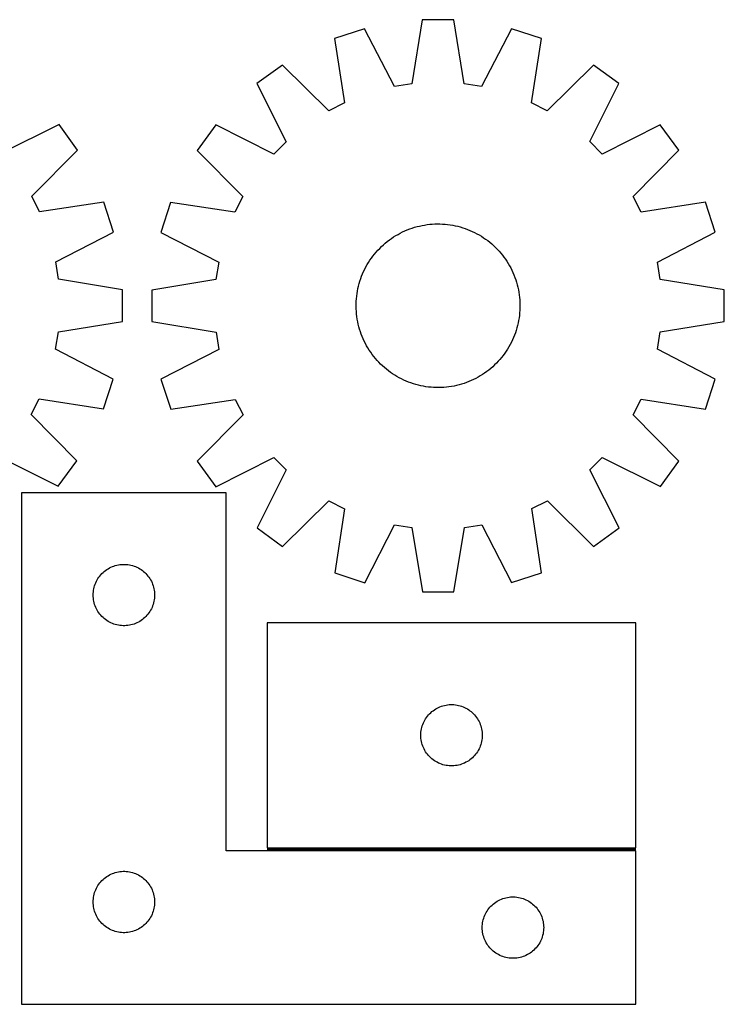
# Model space of a CAD drawing. Header units: millimetres. Extents: x 7 to 1490, y 7 to 488.
# Tile 5 of 5: x 1146 to 1490, y 7 to 488. Entities that reach past the tile are written whole.
import ezdxf

# ---------------------------------------------------------------- set-up
doc = ezdxf.new("R2010")
doc.units = ezdxf.units.MM
doc.layers.add('COMMON', color=5, linetype='CONTINUOUS', true_color=0x0000ff)
doc.layers.add('CUT', color=7, linetype='CONTINUOUS', true_color=0x000000)

msp = doc.modelspace()

# ---------------------------------------------------------------- linework, layer by layer
at = {"layer": 'COMMON'}
msp.add_line((1266.986588, 82.374541), (1446.986588, 82.374541), dxfattribs=at)
at = {"layer": 'CUT'}
for p, q in [((1342.665926, 487.793135), (1337.534104, 456.44606)), ((1358.051976, 487.79816), (1342.665926, 487.793135)), ((1363.20427, 456.454442), (1358.051976, 487.79816)), ((1314.479899, 483.319472), (1299.848449, 478.560143)), ((1329.065763, 455.101972), (1314.479899, 483.319472)), ((1386.240919, 483.342905), (1371.673487, 455.115885)), ((1400.875475, 478.593133), (1386.240919, 483.342905)), ((1299.848449, 478.560143), (1304.654574, 447.161482)), ((1396.089856, 447.19134), (1400.875475, 478.593133)), ((1274.424381, 465.595474), (1261.979759, 456.547717)), ((1297.01605, 443.266317), (1274.424381, 465.595474)), ((1426.308004, 465.645071), (1403.730923, 443.301164)), ((1438.758532, 456.605443), (1426.308004, 465.645071)), ((1261.979759, 456.547717), (1276.253376, 428.17099)), ((1337.534104, 456.44606), (1329.065763, 455.101972)), ((1371.673487, 455.115885), (1363.20427, 456.454442)), ((1424.503451, 428.2194), (1438.758532, 456.605443)), ((1304.654574, 447.161482), (1297.01605, 443.266317)), ((1403.730923, 443.301164), (1396.089856, 447.19134)), ((1165.337258, 436.534347), (1136.924194, 422.333202)), ((1174.353224, 424.066673), (1165.337258, 436.534347)), ((1241.806337, 436.361115), (1232.766709, 423.910586)), ((1270.19238, 422.106034), (1241.806337, 436.361115)), ((1458.945134, 436.432021), (1430.568407, 422.158404)), ((1467.992891, 423.987398), (1458.945134, 436.432021)), ((1151.966479, 401.532068), (1174.353224, 424.066673)), ((1232.766709, 423.910586), (1255.110616, 401.333506)), ((1276.253376, 428.17099), (1270.19238, 422.106034)), ((1430.568407, 422.158404), (1424.503451, 428.2194)), ((1445.663734, 401.39573), (1467.992891, 423.987398)), ((1155.842136, 393.883627), (1151.966479, 401.532068)), ((1255.110616, 401.333506), (1251.22044, 393.692439)), ((1449.558899, 393.757205), (1445.663734, 401.39573)), ((1187.252961, 398.609599), (1155.842136, 393.883627)), ((1191.974932, 383.96605), (1187.252961, 398.609599)), ((1219.818647, 398.478058), (1215.068875, 383.843502)), ((1251.22044, 393.692439), (1219.818647, 398.478058)), ((1480.95756, 398.563331), (1449.558899, 393.757205)), ((1485.716889, 383.931881), (1480.95756, 398.563331)), ((1334.218909, 384.586184), (1335.37587, 385.07654)), ((1335.37587, 385.07654), (1336.547662, 385.530312)), ((1336.547662, 385.530312), (1337.73313, 385.947053)), ((1337.73313, 385.947053), (1338.931103, 386.326353)), ((1338.931103, 386.326353), (1340.140399, 386.667836)), ((1340.140399, 386.667836), (1341.359824, 386.971165)), ((1341.359824, 386.971165), (1342.588175, 387.236042)), ((1342.588175, 387.236042), (1343.82424, 387.462205)), ((1343.82424, 387.462205), (1345.0668, 387.64943)), ((1345.0668, 387.64943), (1346.314627, 387.797534)), ((1346.314627, 387.797534), (1347.56649, 387.906369)), ((1347.56649, 387.906369), (1348.821154, 387.975828)), ((1348.821154, 387.975828), (1350.077381, 388.005843)), ((1350.077381, 388.005843), (1351.333931, 387.996384)), ((1351.333931, 387.996384), (1352.589563, 387.947461)), ((1352.589563, 387.947461), (1353.84304, 387.859121)), ((1353.84304, 387.859121), (1355.093123, 387.731453)), ((1355.093123, 387.731453), (1356.338579, 387.564581)), ((1356.338579, 387.564581), (1357.578179, 387.358671)), ((1357.578179, 387.358671), (1358.810699, 387.113926)), ((1358.810699, 387.113926), (1360.034924, 386.830587)), ((1360.034924, 386.830587), (1361.249644, 386.508934)), ((1361.249644, 386.508934), (1362.453662, 386.149285)), ((1362.453662, 386.149285), (1363.645789, 385.751994)), ((1363.645789, 385.751994), (1364.824849, 385.317453)), ((1364.824849, 385.317453), (1365.989677, 384.846092)), ((1163.720296, 369.452252), (1191.974932, 383.96605)), ((1215.068875, 383.843502), (1243.295895, 369.27607)), ((1325.630584, 379.41177), (1326.629251, 380.174445)), ((1326.629251, 380.174445), (1327.65138, 380.905374)), ((1327.65138, 380.905374), (1328.695965, 381.603836)), ((1328.695965, 381.603836), (1329.761973, 382.269143)), ((1329.761973, 382.269143), (1330.848353, 382.900638)), ((1330.848353, 382.900638), (1331.954033, 383.497696)), ((1331.954033, 383.497696), (1333.077921, 384.05973)), ((1333.077921, 384.05973), (1334.218909, 384.586184)), ((1365.989677, 384.846092), (1367.139125, 384.338375)), ((1367.139125, 384.338375), (1368.272058, 383.794803)), ((1368.272058, 383.794803), (1369.387358, 383.215914)), ((1369.387358, 383.215914), (1370.483924, 382.602278)), ((1370.483924, 382.602278), (1371.560674, 381.9545)), ((1371.560674, 381.9545), (1372.616546, 381.273221)), ((1372.616546, 381.273221), (1373.650497, 380.559112)), ((1373.650497, 380.559112), (1374.661508, 379.812878)), ((1457.499389, 369.346017), (1485.716889, 383.931881)), ((1321.022833, 375.149618), (1321.889896, 376.059129)), ((1321.889896, 376.059129), (1322.785099, 376.940955)), ((1322.785099, 376.940955), (1323.70756, 377.794227)), ((1323.70756, 377.794227), (1324.656367, 378.618104)), ((1324.656367, 378.618104), (1325.630584, 379.41177)), ((1374.661508, 379.812878), (1375.64858, 379.035256)), ((1375.64858, 379.035256), (1376.610739, 378.227013)), ((1376.610739, 378.227013), (1377.547035, 377.388947)), ((1377.547035, 377.388947), (1378.456546, 376.521884)), ((1378.456546, 376.521884), (1379.338372, 375.626681)), ((1379.338372, 375.626681), (1380.191644, 374.70422)), ((1317.138559, 370.219129), (1317.852668, 371.25308)), ((1317.852668, 371.25308), (1318.598902, 372.264091)), ((1318.598902, 372.264091), (1319.376524, 373.251162)), ((1319.376524, 373.251162), (1320.184767, 374.213321)), ((1320.184767, 374.213321), (1321.022833, 375.149618)), ((1380.191644, 374.70422), (1381.015521, 373.755413)), ((1381.015521, 373.755413), (1381.809188, 372.781196)), ((1381.809188, 372.781196), (1382.571862, 371.782529)), ((1382.571862, 371.782529), (1383.302791, 370.760399)), ((1383.302791, 370.760399), (1384.001254, 369.715815)), ((1165.042767, 360.980508), (1163.720296, 369.452252)), ((1243.295895, 369.27607), (1241.957337, 360.806853)), ((1314.073405, 364.741708), (1314.616976, 365.874641)), ((1314.616976, 365.874641), (1315.195866, 366.989941)), ((1315.195866, 366.989941), (1315.809502, 368.086507)), ((1315.809502, 368.086507), (1316.45728, 369.163257)), ((1316.45728, 369.163257), (1317.138559, 370.219129)), ((1384.001254, 369.715815), (1384.66656, 368.649806)), ((1384.66656, 368.649806), (1385.298055, 367.563426)), ((1385.298055, 367.563426), (1385.895113, 366.457747)), ((1385.895113, 366.457747), (1386.457147, 365.333858)), ((1458.843477, 360.877676), (1457.499389, 369.346017)), ((1196.376642, 355.768696), (1165.042767, 360.980508)), ((1312.262495, 360.056245), (1312.659786, 361.248372)), ((1312.659786, 361.248372), (1313.094327, 362.427432)), ((1313.094327, 362.427432), (1313.565688, 363.59226)), ((1313.565688, 363.59226), (1314.073405, 364.741708)), ((1386.457147, 365.333858), (1386.983601, 364.192871)), ((1386.983601, 364.192871), (1387.473957, 363.03591)), ((1387.473957, 363.03591), (1387.927729, 361.864117)), ((1387.927729, 361.864117), (1388.34447, 360.67865)), ((1241.957337, 360.806853), (1210.61362, 355.654559)), ((1311.053109, 355.180762), (1311.297854, 356.413282)), ((1311.297854, 356.413282), (1311.581193, 357.637507)), ((1311.581193, 357.637507), (1311.902846, 358.852227)), ((1311.902846, 358.852227), (1312.262495, 360.056245)), ((1388.34447, 360.67865), (1388.72377, 359.480677)), ((1388.72377, 359.480677), (1389.065253, 358.271381)), ((1389.065253, 358.271381), (1389.368582, 357.051956)), ((1389.368582, 357.051956), (1389.633459, 355.823605)), ((1490.190553, 355.745853), (1458.843477, 360.877676)), ((1196.342397, 340.382683), (1196.376642, 355.768696)), ((1210.61362, 355.654559), (1210.618644, 340.268509)), ((1310.464319, 350.192146), (1310.552658, 351.445623)), ((1310.552658, 351.445623), (1310.680327, 352.695706)), ((1310.680327, 352.695706), (1310.847199, 353.941162)), ((1310.847199, 353.941162), (1311.053109, 355.180762)), ((1389.633459, 355.823605), (1389.859622, 354.587539)), ((1389.859622, 354.587539), (1390.046847, 353.34498)), ((1390.046847, 353.34498), (1390.194951, 352.097153)), ((1390.194951, 352.097153), (1390.303786, 350.84529)), ((1490.195577, 340.359804), (1490.190553, 355.745853)), ((1310.405937, 347.679964), (1310.415396, 348.936514)), ((1310.435952, 346.423737), (1310.405937, 347.679964)), ((1310.415396, 348.936514), (1310.464319, 350.192146)), ((1390.303786, 350.84529), (1390.373245, 349.590626)), ((1390.393801, 347.077849), (1390.344878, 345.822216)), ((1390.373245, 349.590626), (1390.40326, 348.334399)), ((1390.40326, 348.334399), (1390.393801, 347.077849)), ((1310.505411, 345.169073), (1310.435952, 346.423737)), ((1310.614246, 343.91721), (1310.505411, 345.169073)), ((1310.762349, 342.669383), (1310.614246, 343.91721)), ((1310.949575, 341.426823), (1310.762349, 342.669383)), ((1389.961998, 342.073201), (1389.756088, 340.833601)), ((1390.12887, 343.318657), (1389.961998, 342.073201)), ((1390.256538, 344.56874), (1390.12887, 343.318657)), ((1390.344878, 345.822216), (1390.256538, 344.56874)), ((1164.985632, 335.310404), (1196.342397, 340.382683)), ((1210.618644, 340.268509), (1241.96572, 335.136687)), ((1311.175738, 340.190758), (1310.949575, 341.426823)), ((1311.440614, 338.962407), (1311.175738, 340.190758)), ((1311.743944, 337.742981), (1311.440614, 338.962407)), ((1312.085427, 336.533686), (1311.743944, 337.742981)), ((1388.906351, 337.162135), (1388.546702, 335.958117)), ((1389.228004, 338.376856), (1388.906351, 337.162135)), ((1389.511343, 339.601081), (1389.228004, 338.376856)), ((1389.756088, 340.833601), (1389.511343, 339.601081)), ((1458.851859, 335.20751), (1490.195577, 340.359804)), ((1163.625463, 326.844631), (1164.985632, 335.310404)), ((1241.96572, 335.136687), (1243.309808, 326.668346)), ((1312.464726, 335.335713), (1312.085427, 336.533686)), ((1312.881468, 334.150245), (1312.464726, 335.335713)), ((1313.33524, 332.978453), (1312.881468, 334.150245)), ((1313.825595, 331.821492), (1313.33524, 332.978453)), ((1387.243509, 332.422103), (1386.735792, 331.272655)), ((1387.71487, 333.586931), (1387.243509, 332.422103)), ((1388.149411, 334.765991), (1387.71487, 333.586931)), ((1388.546702, 335.958117), (1388.149411, 334.765991)), ((1457.513302, 326.738293), (1458.851859, 335.20751)), ((1314.35205, 330.680504), (1313.825595, 331.821492)), ((1314.914084, 329.556616), (1314.35205, 330.680504)), ((1315.511142, 328.450936), (1314.914084, 329.556616)), ((1316.142637, 327.364556), (1315.511142, 328.450936)), ((1316.807943, 326.298548), (1316.142637, 327.364556)), ((1384.999695, 327.927856), (1384.351917, 326.851106)), ((1385.613331, 329.024422), (1384.999695, 327.927856)), ((1386.19222, 330.139722), (1385.613331, 329.024422)), ((1386.735792, 331.272655), (1386.19222, 330.139722)), ((1191.815211, 312.205203), (1163.625463, 326.844631)), ((1243.309808, 326.668346), (1215.092308, 312.082482)), ((1317.506406, 325.253963), (1316.807943, 326.298548)), ((1318.237335, 324.231834), (1317.506406, 325.253963)), ((1319.000009, 323.233167), (1318.237335, 324.231834)), ((1319.793676, 322.25895), (1319.000009, 323.233167)), ((1381.432673, 322.7632), (1380.62443, 321.801041)), ((1382.210295, 323.750272), (1381.432673, 322.7632)), ((1382.956529, 324.761282), (1382.210295, 323.750272)), ((1383.670638, 325.795234), (1382.956529, 324.761282)), ((1384.351917, 326.851106), (1383.670638, 325.795234)), ((1485.740322, 312.17086), (1457.513302, 326.738293)), ((1320.617552, 321.310142), (1319.793676, 322.25895)), ((1321.470825, 320.387682), (1320.617552, 321.310142)), ((1322.352651, 319.492479), (1321.470825, 320.387682)), ((1323.262162, 318.625416), (1322.352651, 319.492479)), ((1324.198458, 317.78735), (1323.262162, 318.625416)), ((1325.160617, 316.979107), (1324.198458, 317.78735)), ((1377.101637, 318.220135), (1376.15283, 317.396259)), ((1378.024098, 319.073408), (1377.101637, 318.220135)), ((1378.919301, 319.955234), (1378.024098, 319.073408)), ((1379.786364, 320.864745), (1378.919301, 319.955234)), ((1380.62443, 321.801041), (1379.786364, 320.864745)), ((1326.147689, 316.201485), (1325.160617, 316.979107)), ((1327.158699, 315.455251), (1326.147689, 316.201485)), ((1328.192651, 314.741142), (1327.158699, 315.455251)), ((1329.248523, 314.059863), (1328.192651, 314.741142)), ((1330.325273, 313.412085), (1329.248523, 314.059863)), ((1331.421839, 312.798449), (1330.325273, 313.412085)), ((1332.537139, 312.219559), (1331.421839, 312.798449)), ((1369.960843, 313.113725), (1368.855164, 312.516667)), ((1371.047224, 313.74522), (1369.960843, 313.113725)), ((1372.113232, 314.410526), (1371.047224, 313.74522)), ((1373.157816, 315.108989), (1372.113232, 314.410526)), ((1374.179946, 315.839918), (1373.157816, 315.108989)), ((1375.178613, 316.602592), (1374.179946, 315.839918)), ((1376.15283, 317.396259), (1375.178613, 316.602592)), ((1187.028103, 297.582818), (1191.815211, 312.205203)), ((1215.092308, 312.082482), (1219.851637, 297.451032)), ((1333.670072, 311.675988), (1332.537139, 312.219559)), ((1334.81952, 311.168271), (1333.670072, 311.675988)), ((1335.984348, 310.69691), (1334.81952, 311.168271)), ((1337.163408, 310.262369), (1335.984348, 310.69691)), ((1338.355534, 309.865078), (1337.163408, 310.262369)), ((1339.559552, 309.505428), (1338.355534, 309.865078)), ((1340.774273, 309.183776), (1339.559552, 309.505428)), ((1341.998498, 308.900437), (1340.774273, 309.183776)), ((1343.231018, 308.655692), (1341.998498, 308.900437)), ((1344.470618, 308.449782), (1343.231018, 308.655692)), ((1345.716074, 308.28291), (1344.470618, 308.449782)), ((1346.966157, 308.155241), (1345.716074, 308.28291)), ((1348.219633, 308.066902), (1346.966157, 308.155241)), ((1349.475266, 308.017979), (1348.219633, 308.066902)), ((1350.731816, 308.00852), (1349.475266, 308.017979)), ((1351.988043, 308.038535), (1350.731816, 308.00852)), ((1353.242707, 308.107994), (1351.988043, 308.038535)), ((1354.49457, 308.216829), (1353.242707, 308.107994)), ((1355.742397, 308.364932), (1354.49457, 308.216829)), ((1356.984956, 308.552158), (1355.742397, 308.364932)), ((1358.221022, 308.77832), (1356.984956, 308.552158)), ((1359.449373, 309.043197), (1358.221022, 308.77832)), ((1360.668798, 309.346527), (1359.449373, 309.043197)), ((1361.878094, 309.68801), (1360.668798, 309.346527)), ((1363.076067, 310.067309), (1361.878094, 309.68801)), ((1364.261534, 310.484051), (1363.076067, 310.067309)), ((1365.433327, 310.937823), (1364.261534, 310.484051)), ((1366.590288, 311.428178), (1365.433327, 310.937823)), ((1367.731275, 311.954633), (1366.590288, 311.428178)), ((1368.855164, 312.516667), (1367.731275, 311.954633)), ((1480.99055, 297.536305), (1485.740322, 312.17086)), ((1151.728961, 294.817453), (1155.638627, 302.448567)), ((1155.638627, 302.448567), (1187.028103, 297.582818)), ((1219.851637, 297.451032), (1251.250298, 302.257157)), ((1251.250298, 302.257157), (1255.145463, 294.618633)), ((1445.698581, 294.680857), (1449.588757, 302.321924)), ((1449.588757, 302.321924), (1480.99055, 297.536305)), ((1174.015173, 272.183419), (1151.728961, 294.817453)), ((1255.145463, 294.618633), (1232.816306, 272.026964)), ((1468.042488, 272.103776), (1445.698581, 294.680857)), ((1136.59423, 274.083486), (1164.943797, 259.756002)), ((1164.943797, 259.756002), (1174.015173, 272.183419)), ((1232.816306, 272.026964), (1241.864063, 259.582342)), ((1241.864063, 259.582342), (1270.24079, 273.855959)), ((1270.24079, 273.855959), (1276.305746, 267.794962)), ((1424.555821, 267.843373), (1430.616817, 273.908329)), ((1430.616817, 273.908329), (1459.00286, 259.653248)), ((1459.00286, 259.653248), (1468.042488, 272.103776)), ((1276.305746, 267.794962), (1262.050665, 239.40892)), ((1438.829438, 239.466646), (1424.555821, 267.843373)), ((1246.986588, 256.624541), (1146.986588, 256.624541)), ((1146.986588, 256.624541), (1146.986588, 6.624541)), ((1246.986588, 81.624541), (1246.986588, 256.624541)), ((1274.501193, 230.369292), (1297.078274, 252.713199)), ((1297.078274, 252.713199), (1304.719341, 248.823023)), ((1396.154623, 248.852881), (1403.793147, 252.748046)), ((1403.793147, 252.748046), (1426.384815, 230.418889)), ((1304.719341, 248.823023), (1299.933722, 217.42123)), ((1400.960748, 217.45422), (1396.154623, 248.852881)), ((1314.568277, 212.671458), (1329.13571, 240.898478)), ((1329.13571, 240.898478), (1337.604927, 239.55992)), ((1363.275093, 239.568303), (1371.743434, 240.912391)), ((1371.743434, 240.912391), (1386.329298, 212.694891)), ((1262.050665, 239.40892), (1274.501193, 230.369292)), ((1337.604927, 239.55992), (1342.757221, 208.216203)), ((1358.14327, 208.221227), (1363.275093, 239.568303)), ((1426.384815, 230.418889), (1438.829438, 239.466646)), ((1193.541272, 221.223507), (1194.297377, 221.381511)), ((1194.297377, 221.381511), (1195.060613, 221.500381)), ((1195.060613, 221.500381), (1195.828956, 221.579804)), ((1195.828956, 221.579804), (1196.60037, 221.619568)), ((1196.60037, 221.619568), (1197.372807, 221.619568)), ((1197.372807, 221.619568), (1198.14422, 221.579804)), ((1198.14422, 221.579804), (1198.912564, 221.500381)), ((1198.912564, 221.500381), (1199.6758, 221.381511)), ((1199.6758, 221.381511), (1200.431904, 221.223507)), ((1185.719609, 216.526823), (1186.244305, 217.093704)), ((1186.244305, 217.093704), (1186.797488, 217.632822)), ((1186.797488, 217.632822), (1187.377691, 218.142748)), ((1187.377691, 218.142748), (1187.983374, 218.62213)), ((1187.983374, 218.62213), (1188.612932, 219.069697)), ((1188.612932, 219.069697), (1189.264696, 219.484261)), ((1189.264696, 219.484261), (1189.936937, 219.864723)), ((1189.936937, 219.864723), (1190.627872, 220.210075)), ((1190.627872, 220.210075), (1191.33567, 220.519401)), ((1191.33567, 220.519401), (1192.058452, 220.79188)), ((1192.058452, 220.79188), (1192.794304, 221.026789)), ((1192.794304, 221.026789), (1193.541272, 221.223507)), ((1200.431904, 221.223507), (1201.178873, 221.026789)), ((1201.178873, 221.026789), (1201.914724, 220.79188)), ((1201.914724, 220.79188), (1202.637507, 220.519401)), ((1202.637507, 220.519401), (1203.345304, 220.210075)), ((1203.345304, 220.210075), (1204.036239, 219.864723)), ((1204.036239, 219.864723), (1204.70848, 219.484261)), ((1204.70848, 219.484261), (1205.360244, 219.069697)), ((1205.360244, 219.069697), (1205.989802, 218.62213)), ((1205.989802, 218.62213), (1206.595486, 218.142748)), ((1206.595486, 218.142748), (1207.175688, 217.632822)), ((1207.175688, 217.632822), (1207.728871, 217.093704)), ((1207.728871, 217.093704), (1208.253567, 216.526823)), ((1299.933722, 217.42123), (1314.568277, 212.671458)), ((1386.329298, 212.694891), (1400.960748, 217.45422)), ((1182.697058, 211.186264), (1182.950836, 211.915823)), ((1182.950836, 211.915823), (1183.241835, 212.63135)), ((1183.241835, 212.63135), (1183.569282, 213.330948)), ((1183.569282, 213.330948), (1183.93231, 214.012762)), ((1183.93231, 214.012762), (1184.329955, 214.674984)), ((1184.329955, 214.674984), (1184.761163, 215.315858)), ((1184.761163, 215.315858), (1185.224791, 215.933684)), ((1185.224791, 215.933684), (1185.719609, 216.526823)), ((1208.253567, 216.526823), (1208.748385, 215.933684)), ((1208.748385, 215.933684), (1209.212013, 215.315858)), ((1209.212013, 215.315858), (1209.643222, 214.674984)), ((1209.643222, 214.674984), (1210.040867, 214.012762)), ((1210.040867, 214.012762), (1210.403894, 213.330948)), ((1210.403894, 213.330948), (1210.731342, 212.63135)), ((1210.731342, 212.63135), (1211.022341, 211.915823)), ((1211.022341, 211.915823), (1211.276119, 211.186264)), ((1181.986588, 206.624541), (1182.006477, 207.396723)), ((1182.006477, 207.396723), (1182.06609, 208.166856)), ((1182.06609, 208.166856), (1182.16527, 208.9329)), ((1182.16527, 208.9329), (1182.303753, 209.692822)), ((1182.303753, 209.692822), (1182.481172, 210.444608)), ((1182.481172, 210.444608), (1182.697058, 211.186264)), ((1211.276119, 211.186264), (1211.492004, 210.444608)), ((1211.492004, 210.444608), (1211.669423, 209.692822)), ((1211.669423, 209.692822), (1211.807907, 208.9329)), ((1211.807907, 208.9329), (1211.907086, 208.166856)), ((1211.907086, 208.166856), (1211.9667, 207.396723)), ((1211.9667, 207.396723), (1211.986588, 206.624541)), ((1342.757221, 208.216203), (1358.14327, 208.221227)), ((1182.006477, 205.85236), (1181.986588, 206.624541)), ((1182.06609, 205.082226), (1182.006477, 205.85236)), ((1182.16527, 204.316183), (1182.06609, 205.082226)), ((1182.303753, 203.55626), (1182.16527, 204.316183)), ((1182.481172, 202.804475), (1182.303753, 203.55626)), ((1182.697058, 202.062819), (1182.481172, 202.804475)), ((1211.492004, 202.804475), (1211.276119, 202.062819)), ((1211.669423, 203.55626), (1211.492004, 202.804475)), ((1211.807907, 204.316183), (1211.669423, 203.55626)), ((1211.907086, 205.082226), (1211.807907, 204.316183)), ((1211.9667, 205.85236), (1211.907086, 205.082226)), ((1211.986588, 206.624541), (1211.9667, 205.85236)), ((1182.950836, 201.33326), (1182.697058, 202.062819)), ((1183.241835, 200.617733), (1182.950836, 201.33326)), ((1183.569282, 199.918134), (1183.241835, 200.617733)), ((1183.93231, 199.23632), (1183.569282, 199.918134)), ((1184.329955, 198.574098), (1183.93231, 199.23632)), ((1184.761163, 197.933225), (1184.329955, 198.574098)), ((1185.224791, 197.315399), (1184.761163, 197.933225)), ((1185.719609, 196.72226), (1185.224791, 197.315399)), ((1208.748385, 197.315399), (1208.253567, 196.72226)), ((1209.212013, 197.933225), (1208.748385, 197.315399)), ((1209.643222, 198.574098), (1209.212013, 197.933225)), ((1210.040867, 199.23632), (1209.643222, 198.574098)), ((1210.403894, 199.918134), (1210.040867, 199.23632)), ((1210.731342, 200.617733), (1210.403894, 199.918134)), ((1211.022341, 201.33326), (1210.731342, 200.617733)), ((1211.276119, 202.062819), (1211.022341, 201.33326)), ((1186.244305, 196.155379), (1185.719609, 196.72226)), ((1186.797488, 195.616261), (1186.244305, 196.155379)), ((1187.377691, 195.106335), (1186.797488, 195.616261)), ((1187.983374, 194.626953), (1187.377691, 195.106335)), ((1188.612932, 194.179386), (1187.983374, 194.626953)), ((1189.264696, 193.764822), (1188.612932, 194.179386)), ((1189.936937, 193.384359), (1189.264696, 193.764822)), ((1190.627872, 193.039007), (1189.936937, 193.384359)), ((1191.33567, 192.729682), (1190.627872, 193.039007)), ((1192.058452, 192.457203), (1191.33567, 192.729682)), ((1202.637507, 192.729682), (1201.914724, 192.457203)), ((1203.345304, 193.039007), (1202.637507, 192.729682)), ((1204.036239, 193.384359), (1203.345304, 193.039007)), ((1204.70848, 193.764822), (1204.036239, 193.384359)), ((1205.360244, 194.179386), (1204.70848, 193.764822)), ((1205.989802, 194.626953), (1205.360244, 194.179386)), ((1206.595486, 195.106335), (1205.989802, 194.626953)), ((1207.175688, 195.616261), (1206.595486, 195.106335)), ((1207.728871, 196.155379), (1207.175688, 195.616261)), ((1208.253567, 196.72226), (1207.728871, 196.155379)), ((1446.986588, 193.124542), (1266.986588, 193.124542)), ((1266.986588, 193.124542), (1266.986588, 83.124542)), ((1446.986588, 83.124542), (1446.986588, 193.124542)), ((1192.794304, 192.222293), (1192.058452, 192.457203)), ((1193.541272, 192.025576), (1192.794304, 192.222293)), ((1194.297377, 191.867572), (1193.541272, 192.025576)), ((1195.060613, 191.748701), (1194.297377, 191.867572)), ((1195.828956, 191.669278), (1195.060613, 191.748701)), ((1196.60037, 191.629514), (1195.828956, 191.669278)), ((1197.372807, 191.629514), (1196.60037, 191.629514)), ((1198.14422, 191.669278), (1197.372807, 191.629514)), ((1198.912564, 191.748701), (1198.14422, 191.669278)), ((1199.6758, 191.867572), (1198.912564, 191.748701)), ((1200.431904, 192.025576), (1199.6758, 191.867572)), ((1201.178873, 192.222293), (1200.431904, 192.025576)), ((1201.914724, 192.457203), (1201.178873, 192.222293)), ((1346.797488, 149.132823), (1347.377691, 149.642749)), ((1347.377691, 149.642749), (1347.983374, 150.122131)), ((1347.983374, 150.122131), (1348.612932, 150.569698)), ((1348.612932, 150.569698), (1349.264696, 150.984262)), ((1349.264696, 150.984262), (1349.936937, 151.364724)), ((1349.936937, 151.364724), (1350.627872, 151.710076)), ((1350.627872, 151.710076), (1351.33567, 152.019402)), ((1351.33567, 152.019402), (1352.058452, 152.291881)), ((1352.058452, 152.291881), (1352.794304, 152.52679)), ((1352.794304, 152.52679), (1353.541272, 152.723508)), ((1353.541272, 152.723508), (1354.297377, 152.881512)), ((1354.297377, 152.881512), (1355.060613, 153.000382)), ((1355.060613, 153.000382), (1355.828956, 153.079805)), ((1355.828956, 153.079805), (1356.60037, 153.119569)), ((1356.60037, 153.119569), (1357.372807, 153.119569)), ((1357.372807, 153.119569), (1358.14422, 153.079805)), ((1358.14422, 153.079805), (1358.912564, 153.000382)), ((1358.912564, 153.000382), (1359.6758, 152.881512)), ((1359.6758, 152.881512), (1360.431904, 152.723508)), ((1360.431904, 152.723508), (1361.178873, 152.52679)), ((1361.178873, 152.52679), (1361.914724, 152.291881)), ((1361.914724, 152.291881), (1362.637507, 152.019402)), ((1362.637507, 152.019402), (1363.345304, 151.710076)), ((1363.345304, 151.710076), (1364.036239, 151.364724)), ((1364.036239, 151.364724), (1364.70848, 150.984262)), ((1364.70848, 150.984262), (1365.360244, 150.569698)), ((1365.360244, 150.569698), (1365.989802, 150.122131)), ((1365.989802, 150.122131), (1366.595486, 149.642749)), ((1366.595486, 149.642749), (1367.175688, 149.132823)), ((1343.241835, 144.131351), (1343.569282, 144.830949)), ((1343.569282, 144.830949), (1343.93231, 145.512763)), ((1343.93231, 145.512763), (1344.329955, 146.174985)), ((1344.329955, 146.174985), (1344.761163, 146.815859)), ((1344.761163, 146.815859), (1345.224791, 147.433685)), ((1345.224791, 147.433685), (1345.719609, 148.026824)), ((1345.719609, 148.026824), (1346.244305, 148.593705)), ((1346.244305, 148.593705), (1346.797488, 149.132823)), ((1367.175688, 149.132823), (1367.728871, 148.593705)), ((1367.728871, 148.593705), (1368.253567, 148.026824)), ((1368.253567, 148.026824), (1368.748385, 147.433685)), ((1368.748385, 147.433685), (1369.212013, 146.815859)), ((1369.212013, 146.815859), (1369.643222, 146.174985)), ((1369.643222, 146.174985), (1370.040867, 145.512763)), ((1370.040867, 145.512763), (1370.403894, 144.830949)), ((1370.403894, 144.830949), (1370.731342, 144.131351)), ((1342.006477, 138.896724), (1342.06609, 139.666857)), ((1342.06609, 139.666857), (1342.16527, 140.432901)), ((1342.16527, 140.432901), (1342.303753, 141.192823)), ((1342.303753, 141.192823), (1342.481172, 141.944609)), ((1342.481172, 141.944609), (1342.697058, 142.686265)), ((1342.697058, 142.686265), (1342.950836, 143.415824)), ((1342.950836, 143.415824), (1343.241835, 144.131351)), ((1370.731342, 144.131351), (1371.022341, 143.415824)), ((1371.022341, 143.415824), (1371.276119, 142.686265)), ((1371.276119, 142.686265), (1371.492004, 141.944609)), ((1371.492004, 141.944609), (1371.669423, 141.192823)), ((1371.669423, 141.192823), (1371.807907, 140.432901)), ((1371.807907, 140.432901), (1371.907086, 139.666857)), ((1371.907086, 139.666857), (1371.9667, 138.896724)), ((1341.986588, 138.124542), (1342.006477, 138.896724)), ((1342.006477, 137.352361), (1341.986588, 138.124542)), ((1342.06609, 136.582227), (1342.006477, 137.352361)), ((1342.16527, 135.816184), (1342.06609, 136.582227)), ((1342.303753, 135.056261), (1342.16527, 135.816184)), ((1342.481172, 134.304476), (1342.303753, 135.056261)), ((1371.669423, 135.056261), (1371.492004, 134.304476)), ((1371.807907, 135.816184), (1371.669423, 135.056261)), ((1371.907086, 136.582227), (1371.807907, 135.816184)), ((1371.9667, 137.352361), (1371.907086, 136.582227)), ((1371.9667, 138.896724), (1371.986588, 138.124542)), ((1371.986588, 138.124542), (1371.9667, 137.352361)), ((1342.697058, 133.56282), (1342.481172, 134.304476)), ((1342.950836, 132.833261), (1342.697058, 133.56282)), ((1343.241835, 132.117734), (1342.950836, 132.833261)), ((1343.569282, 131.418135), (1343.241835, 132.117734)), ((1343.93231, 130.736321), (1343.569282, 131.418135)), ((1344.329955, 130.074099), (1343.93231, 130.736321)), ((1344.761163, 129.433226), (1344.329955, 130.074099)), ((1369.643222, 130.074099), (1369.212013, 129.433226)), ((1370.040867, 130.736321), (1369.643222, 130.074099)), ((1370.403894, 131.418135), (1370.040867, 130.736321)), ((1370.731342, 132.117734), (1370.403894, 131.418135)), ((1371.022341, 132.833261), (1370.731342, 132.117734)), ((1371.276119, 133.56282), (1371.022341, 132.833261)), ((1371.492004, 134.304476), (1371.276119, 133.56282)), ((1345.224791, 128.8154), (1344.761163, 129.433226)), ((1345.719609, 128.222261), (1345.224791, 128.8154)), ((1346.244305, 127.65538), (1345.719609, 128.222261)), ((1346.797488, 127.116262), (1346.244305, 127.65538)), ((1347.377691, 126.606336), (1346.797488, 127.116262)), ((1347.983374, 126.126954), (1347.377691, 126.606336)), ((1348.612932, 125.679387), (1347.983374, 126.126954)), ((1349.264696, 125.264823), (1348.612932, 125.679387)), ((1349.936937, 124.88436), (1349.264696, 125.264823)), ((1364.70848, 125.264823), (1364.036239, 124.88436)), ((1365.360244, 125.679387), (1364.70848, 125.264823)), ((1365.989802, 126.126954), (1365.360244, 125.679387)), ((1366.595486, 126.606336), (1365.989802, 126.126954)), ((1367.175688, 127.116262), (1366.595486, 126.606336)), ((1367.728871, 127.65538), (1367.175688, 127.116262)), ((1368.253567, 128.222261), (1367.728871, 127.65538)), ((1368.748385, 128.8154), (1368.253567, 128.222261)), ((1369.212013, 129.433226), (1368.748385, 128.8154)), ((1350.627872, 124.539008), (1349.936937, 124.88436)), ((1351.33567, 124.229683), (1350.627872, 124.539008)), ((1352.058452, 123.957204), (1351.33567, 124.229683)), ((1352.794304, 123.722294), (1352.058452, 123.957204)), ((1353.541272, 123.525577), (1352.794304, 123.722294)), ((1354.297377, 123.367573), (1353.541272, 123.525577)), ((1355.060613, 123.248702), (1354.297377, 123.367573)), ((1355.828956, 123.169279), (1355.060613, 123.248702)), ((1356.60037, 123.129515), (1355.828956, 123.169279)), ((1357.372807, 123.129515), (1356.60037, 123.129515)), ((1358.14422, 123.169279), (1357.372807, 123.129515)), ((1358.912564, 123.248702), (1358.14422, 123.169279)), ((1359.6758, 123.367573), (1358.912564, 123.248702)), ((1360.431904, 123.525577), (1359.6758, 123.367573)), ((1361.178873, 123.722294), (1360.431904, 123.525577)), ((1361.914724, 123.957204), (1361.178873, 123.722294)), ((1362.637507, 124.229683), (1361.914724, 123.957204)), ((1363.345304, 124.539008), (1362.637507, 124.229683)), ((1364.036239, 124.88436), (1363.345304, 124.539008)), ((1266.986588, 83.124542), (1446.986588, 83.124542)), ((1446.986588, 81.624541), (1246.986588, 81.624541)), ((1446.986588, 6.624541), (1446.986588, 81.624541)), ((1186.244305, 67.093704), (1186.797488, 67.632822)), ((1186.797488, 67.632822), (1187.377691, 68.142748)), ((1187.377691, 68.142748), (1187.983374, 68.62213)), ((1187.983374, 68.62213), (1188.612932, 69.069697)), ((1188.612932, 69.069697), (1189.264696, 69.484261)), ((1189.264696, 69.484261), (1189.936937, 69.864723)), ((1189.936937, 69.864723), (1190.627872, 70.210075)), ((1190.627872, 70.210075), (1191.33567, 70.519401)), ((1191.33567, 70.519401), (1192.058452, 70.79188)), ((1192.058452, 70.79188), (1192.794304, 71.026789)), ((1192.794304, 71.026789), (1193.541272, 71.223507)), ((1193.541272, 71.223507), (1194.297377, 71.381511)), ((1194.297377, 71.381511), (1195.060613, 71.500381)), ((1195.060613, 71.500381), (1195.828956, 71.579804)), ((1195.828956, 71.579804), (1196.60037, 71.619568)), ((1196.60037, 71.619568), (1197.372807, 71.619568)), ((1197.372807, 71.619568), (1198.14422, 71.579804)), ((1198.14422, 71.579804), (1198.912564, 71.500381)), ((1198.912564, 71.500381), (1199.6758, 71.381511)), ((1199.6758, 71.381511), (1200.431904, 71.223507)), ((1200.431904, 71.223507), (1201.178873, 71.026789)), ((1201.178873, 71.026789), (1201.914724, 70.79188)), ((1201.914724, 70.79188), (1202.637507, 70.519401)), ((1202.637507, 70.519401), (1203.345304, 70.210075)), ((1203.345304, 70.210075), (1204.036239, 69.864723)), ((1204.036239, 69.864723), (1204.70848, 69.484261)), ((1204.70848, 69.484261), (1205.360244, 69.069697)), ((1205.360244, 69.069697), (1205.989802, 68.62213)), ((1205.989802, 68.62213), (1206.595486, 68.142748)), ((1206.595486, 68.142748), (1207.175688, 67.632822)), ((1207.175688, 67.632822), (1207.728871, 67.093704)), ((1182.950836, 61.915823), (1183.241835, 62.63135)), ((1183.241835, 62.63135), (1183.569282, 63.330948)), ((1183.569282, 63.330948), (1183.93231, 64.012762)), ((1183.93231, 64.012762), (1184.329955, 64.674984)), ((1184.329955, 64.674984), (1184.761163, 65.315858)), ((1184.761163, 65.315858), (1185.224791, 65.933684)), ((1185.224791, 65.933684), (1185.719609, 66.526823)), ((1185.719609, 66.526823), (1186.244305, 67.093704)), ((1207.728871, 67.093704), (1208.253567, 66.526823)), ((1208.253567, 66.526823), (1208.748385, 65.933684)), ((1208.748385, 65.933684), (1209.212013, 65.315858)), ((1209.212013, 65.315858), (1209.643222, 64.674984)), ((1209.643222, 64.674984), (1210.040867, 64.012762)), ((1210.040867, 64.012762), (1210.403894, 63.330948)), ((1210.403894, 63.330948), (1210.731342, 62.63135)), ((1210.731342, 62.63135), (1211.022341, 61.915823)), ((1182.006477, 57.396723), (1182.06609, 58.166856)), ((1182.06609, 58.166856), (1182.16527, 58.9329)), ((1182.16527, 58.9329), (1182.303753, 59.692822)), ((1182.303753, 59.692822), (1182.481172, 60.444608)), ((1182.481172, 60.444608), (1182.697058, 61.186264)), ((1182.697058, 61.186264), (1182.950836, 61.915823)), ((1211.022341, 61.915823), (1211.276119, 61.186264)), ((1211.276119, 61.186264), (1211.492004, 60.444608)), ((1211.492004, 60.444608), (1211.669423, 59.692822)), ((1211.669423, 59.692822), (1211.807907, 58.9329)), ((1211.807907, 58.9329), (1211.907086, 58.166856)), ((1211.907086, 58.166856), (1211.9667, 57.396723)), ((1380.627872, 57.710075), (1381.33567, 58.019401)), ((1381.33567, 58.019401), (1382.058452, 58.29188)), ((1382.058452, 58.29188), (1382.794304, 58.526789)), ((1382.794304, 58.526789), (1383.541272, 58.723507)), ((1383.541272, 58.723507), (1384.297377, 58.881511)), ((1384.297377, 58.881511), (1385.060613, 59.000381)), ((1385.060613, 59.000381), (1385.828956, 59.079804)), ((1385.828956, 59.079804), (1386.60037, 59.119568)), ((1386.60037, 59.119568), (1387.372807, 59.119568)), ((1387.372807, 59.119568), (1388.14422, 59.079804)), ((1388.14422, 59.079804), (1388.912564, 59.000381)), ((1388.912564, 59.000381), (1389.6758, 58.881511)), ((1389.6758, 58.881511), (1390.431904, 58.723507)), ((1390.431904, 58.723507), (1391.178873, 58.526789)), ((1391.178873, 58.526789), (1391.914724, 58.29188)), ((1391.914724, 58.29188), (1392.637507, 58.019401)), ((1392.637507, 58.019401), (1393.345304, 57.710075)), ((1181.986588, 56.624541), (1182.006477, 57.396723)), ((1182.006477, 55.85236), (1181.986588, 56.624541)), ((1182.06609, 55.082226), (1182.006477, 55.85236)), ((1182.16527, 54.316183), (1182.06609, 55.082226)), ((1182.303753, 53.55626), (1182.16527, 54.316183)), ((1182.481172, 52.804475), (1182.303753, 53.55626)), ((1211.669423, 53.55626), (1211.492004, 52.804475)), ((1211.807907, 54.316183), (1211.669423, 53.55626)), ((1211.907086, 55.082226), (1211.807907, 54.316183)), ((1211.9667, 55.85236), (1211.907086, 55.082226)), ((1211.9667, 57.396723), (1211.986588, 56.624541)), ((1211.986588, 56.624541), (1211.9667, 55.85236)), ((1374.761163, 52.815858), (1375.224791, 53.433684)), ((1375.224791, 53.433684), (1375.719609, 54.026823)), ((1375.719609, 54.026823), (1376.244305, 54.593704)), ((1376.244305, 54.593704), (1376.797488, 55.132822)), ((1376.797488, 55.132822), (1377.377691, 55.642748)), ((1377.377691, 55.642748), (1377.983374, 56.12213)), ((1377.983374, 56.12213), (1378.612932, 56.569697)), ((1378.612932, 56.569697), (1379.264696, 56.984261)), ((1379.264696, 56.984261), (1379.936937, 57.364723)), ((1379.936937, 57.364723), (1380.627872, 57.710075)), ((1393.345304, 57.710075), (1394.036239, 57.364723)), ((1394.036239, 57.364723), (1394.70848, 56.984261)), ((1394.70848, 56.984261), (1395.360244, 56.569697)), ((1395.360244, 56.569697), (1395.989802, 56.12213)), ((1395.989802, 56.12213), (1396.595486, 55.642748)), ((1396.595486, 55.642748), (1397.175688, 55.132822)), ((1397.175688, 55.132822), (1397.728871, 54.593704)), ((1397.728871, 54.593704), (1398.253567, 54.026823)), ((1398.253567, 54.026823), (1398.748385, 53.433684)), ((1398.748385, 53.433684), (1399.212013, 52.815858)), ((1182.697058, 52.062819), (1182.481172, 52.804475)), ((1182.950836, 51.33326), (1182.697058, 52.062819)), ((1183.241835, 50.617733), (1182.950836, 51.33326)), ((1183.569282, 49.918134), (1183.241835, 50.617733)), ((1183.93231, 49.23632), (1183.569282, 49.918134)), ((1184.329955, 48.574098), (1183.93231, 49.23632)), ((1184.761163, 47.933225), (1184.329955, 48.574098)), ((1209.643222, 48.574098), (1209.212013, 47.933225)), ((1210.040867, 49.23632), (1209.643222, 48.574098)), ((1210.403894, 49.918134), (1210.040867, 49.23632)), ((1210.731342, 50.617733), (1210.403894, 49.918134)), ((1211.022341, 51.33326), (1210.731342, 50.617733)), ((1211.276119, 52.062819), (1211.022341, 51.33326)), ((1211.492004, 52.804475), (1211.276119, 52.062819)), ((1372.481172, 47.944608), (1372.697058, 48.686264)), ((1372.697058, 48.686264), (1372.950836, 49.415823)), ((1372.950836, 49.415823), (1373.241835, 50.13135)), ((1373.241835, 50.13135), (1373.569282, 50.830948)), ((1373.569282, 50.830948), (1373.93231, 51.512762)), ((1373.93231, 51.512762), (1374.329955, 52.174984)), ((1374.329955, 52.174984), (1374.761163, 52.815858)), ((1399.212013, 52.815858), (1399.643222, 52.174984)), ((1399.643222, 52.174984), (1400.040867, 51.512762)), ((1400.040867, 51.512762), (1400.403894, 50.830948)), ((1400.403894, 50.830948), (1400.731342, 50.13135)), ((1400.731342, 50.13135), (1401.022341, 49.415823)), ((1401.022341, 49.415823), (1401.276119, 48.686264)), ((1401.276119, 48.686264), (1401.492004, 47.944608)), ((1185.224791, 47.315399), (1184.761163, 47.933225)), ((1185.719609, 46.72226), (1185.224791, 47.315399)), ((1186.244305, 46.155379), (1185.719609, 46.72226)), ((1186.797488, 45.616261), (1186.244305, 46.155379)), ((1187.377691, 45.106335), (1186.797488, 45.616261)), ((1187.983374, 44.626953), (1187.377691, 45.106335)), ((1188.612932, 44.179386), (1187.983374, 44.626953)), ((1189.264696, 43.764822), (1188.612932, 44.179386)), ((1189.936937, 43.384359), (1189.264696, 43.764822)), ((1190.627872, 43.039007), (1189.936937, 43.384359)), ((1204.036239, 43.384359), (1203.345304, 43.039007)), ((1204.70848, 43.764822), (1204.036239, 43.384359)), ((1205.360244, 44.179386), (1204.70848, 43.764822)), ((1205.989802, 44.626953), (1205.360244, 44.179386)), ((1206.595486, 45.106335), (1205.989802, 44.626953)), ((1207.175688, 45.616261), (1206.595486, 45.106335)), ((1207.728871, 46.155379), (1207.175688, 45.616261)), ((1208.253567, 46.72226), (1207.728871, 46.155379)), ((1208.748385, 47.315399), (1208.253567, 46.72226)), ((1209.212013, 47.933225), (1208.748385, 47.315399)), ((1371.986588, 44.124541), (1372.006477, 44.896723)), ((1372.006477, 43.35236), (1371.986588, 44.124541)), ((1372.006477, 44.896723), (1372.06609, 45.666856)), ((1372.06609, 42.582226), (1372.006477, 43.35236)), ((1372.06609, 45.666856), (1372.16527, 46.4329)), ((1372.16527, 46.4329), (1372.303753, 47.192822)), ((1372.303753, 47.192822), (1372.481172, 47.944608)), ((1401.492004, 47.944608), (1401.669423, 47.192822)), ((1401.669423, 47.192822), (1401.807907, 46.4329)), ((1401.807907, 46.4329), (1401.907086, 45.666856)), ((1401.907086, 45.666856), (1401.9667, 44.896723)), ((1401.9667, 43.35236), (1401.907086, 42.582226)), ((1401.9667, 44.896723), (1401.986588, 44.124541)), ((1401.986588, 44.124541), (1401.9667, 43.35236)), ((1191.33567, 42.729682), (1190.627872, 43.039007)), ((1192.058452, 42.457203), (1191.33567, 42.729682)), ((1192.794304, 42.222293), (1192.058452, 42.457203)), ((1193.541272, 42.025576), (1192.794304, 42.222293)), ((1194.297377, 41.867572), (1193.541272, 42.025576)), ((1195.060613, 41.748701), (1194.297377, 41.867572)), ((1195.828956, 41.669278), (1195.060613, 41.748701)), ((1196.60037, 41.629514), (1195.828956, 41.669278)), ((1197.372807, 41.629514), (1196.60037, 41.629514)), ((1198.14422, 41.669278), (1197.372807, 41.629514)), ((1198.912564, 41.748701), (1198.14422, 41.669278)), ((1199.6758, 41.867572), (1198.912564, 41.748701)), ((1200.431904, 42.025576), (1199.6758, 41.867572)), ((1201.178873, 42.222293), (1200.431904, 42.025576)), ((1201.914724, 42.457203), (1201.178873, 42.222293)), ((1202.637507, 42.729682), (1201.914724, 42.457203)), ((1203.345304, 43.039007), (1202.637507, 42.729682)), ((1372.16527, 41.816183), (1372.06609, 42.582226)), ((1372.303753, 41.05626), (1372.16527, 41.816183)), ((1372.481172, 40.304475), (1372.303753, 41.05626)), ((1372.697058, 39.562819), (1372.481172, 40.304475)), ((1372.950836, 38.83326), (1372.697058, 39.562819)), ((1373.241835, 38.117733), (1372.950836, 38.83326)), ((1401.022341, 38.83326), (1400.731342, 38.117733)), ((1401.276119, 39.562819), (1401.022341, 38.83326)), ((1401.492004, 40.304475), (1401.276119, 39.562819)), ((1401.669423, 41.05626), (1401.492004, 40.304475)), ((1401.807907, 41.816183), (1401.669423, 41.05626)), ((1401.907086, 42.582226), (1401.807907, 41.816183)), ((1373.569282, 37.418134), (1373.241835, 38.117733)), ((1373.93231, 36.73632), (1373.569282, 37.418134)), ((1374.329955, 36.074098), (1373.93231, 36.73632)), ((1374.761163, 35.433225), (1374.329955, 36.074098)), ((1375.224791, 34.815399), (1374.761163, 35.433225)), ((1375.719609, 34.22226), (1375.224791, 34.815399)), ((1376.244305, 33.655379), (1375.719609, 34.22226)), ((1398.253567, 34.22226), (1397.728871, 33.655379)), ((1398.748385, 34.815399), (1398.253567, 34.22226)), ((1399.212013, 35.433225), (1398.748385, 34.815399)), ((1399.643222, 36.074098), (1399.212013, 35.433225)), ((1400.040867, 36.73632), (1399.643222, 36.074098)), ((1400.403894, 37.418134), (1400.040867, 36.73632)), ((1400.731342, 38.117733), (1400.403894, 37.418134)), ((1376.797488, 33.116261), (1376.244305, 33.655379)), ((1377.377691, 32.606335), (1376.797488, 33.116261)), ((1377.983374, 32.126953), (1377.377691, 32.606335)), ((1378.612932, 31.679386), (1377.983374, 32.126953)), ((1379.264696, 31.264822), (1378.612932, 31.679386)), ((1379.936937, 30.884359), (1379.264696, 31.264822)), ((1380.627872, 30.539007), (1379.936937, 30.884359)), ((1381.33567, 30.229682), (1380.627872, 30.539007)), ((1382.058452, 29.957203), (1381.33567, 30.229682)), ((1382.794304, 29.722293), (1382.058452, 29.957203)), ((1383.541272, 29.525576), (1382.794304, 29.722293)), ((1384.297377, 29.367572), (1383.541272, 29.525576)), ((1385.060613, 29.248701), (1384.297377, 29.367572)), ((1385.828956, 29.169278), (1385.060613, 29.248701)), ((1386.60037, 29.129514), (1385.828956, 29.169278)), ((1387.372807, 29.129514), (1386.60037, 29.129514)), ((1388.14422, 29.169278), (1387.372807, 29.129514)), ((1388.912564, 29.248701), (1388.14422, 29.169278)), ((1389.6758, 29.367572), (1388.912564, 29.248701)), ((1390.431904, 29.525576), (1389.6758, 29.367572)), ((1391.178873, 29.722293), (1390.431904, 29.525576)), ((1391.914724, 29.957203), (1391.178873, 29.722293)), ((1392.637507, 30.229682), (1391.914724, 29.957203)), ((1393.345304, 30.539007), (1392.637507, 30.229682)), ((1394.036239, 30.884359), (1393.345304, 30.539007)), ((1394.70848, 31.264822), (1394.036239, 30.884359)), ((1395.360244, 31.679386), (1394.70848, 31.264822)), ((1395.989802, 32.126953), (1395.360244, 31.679386)), ((1396.595486, 32.606335), (1395.989802, 32.126953)), ((1397.175688, 33.116261), (1396.595486, 32.606335)), ((1397.728871, 33.655379), (1397.175688, 33.116261)), ((1146.986588, 6.624541), (1446.986588, 6.624541))]:
    msp.add_line(p, q, dxfattribs=at)

doc.saveas('drawing.dxf')
